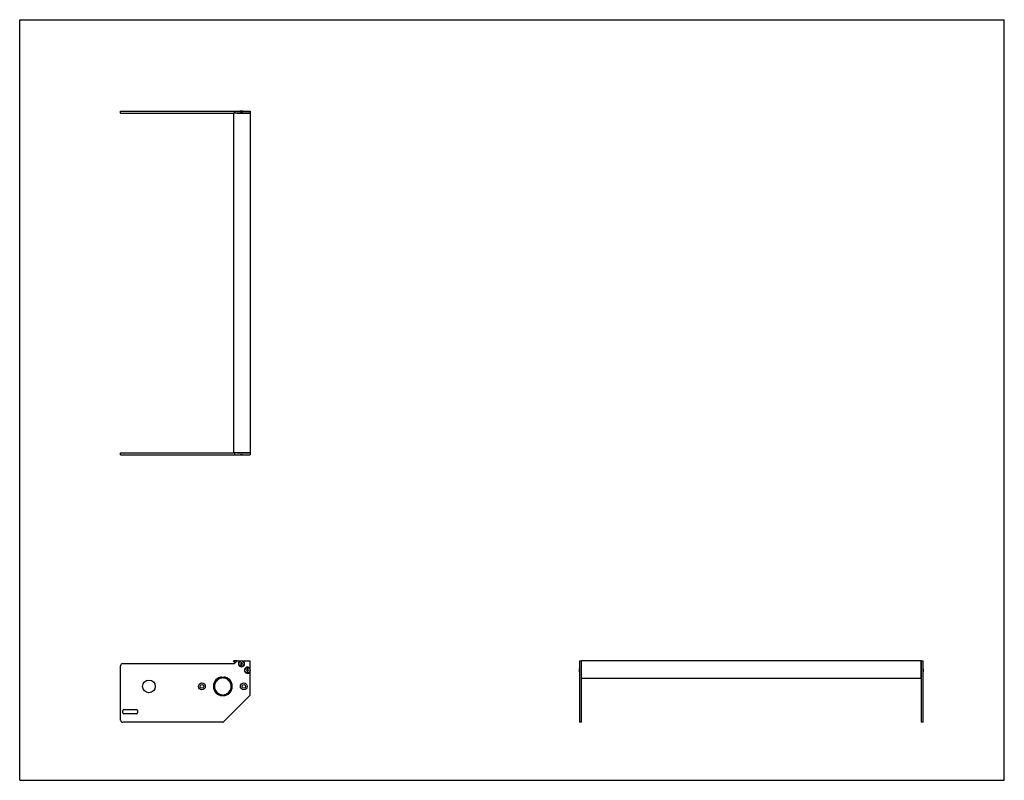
# Model space of a CAD drawing. Header units: inches. Extents: x 0 to 58.7, y 0 to 45.3.
import ezdxf

# ---------------------------------------------------------------- set-up
doc = ezdxf.new("R2010")
doc.units = ezdxf.units.IN
doc.header["$LTSCALE"] = 3.226667
doc.header["$MEASUREMENT"] = 0
doc.layers.get('0').update_dxf_attribs({"linetype": 'CONTINUOUS'})
for name, color, linetype in [('350537_1_1_BL0', 7, 'CONTINUOUS'), ('350538_1_1_BL4', 7, 'CONTINUOUS'), ('350539_20_BL3', 7, 'CONTINUOUS'), ('930410M_1_BL1', 7, 'CONTINUOUS'), ('930410M_1_BL2', 7, 'CONTINUOUS'), ('930410M_1_BL5', 7, 'CONTINUOUS'), ('930410M_1_BL6', 7, 'CONTINUOUS')]:
    doc.layers.add(name, color=color, linetype=linetype)

# ---------------------------------------------------------------- blocks, each defined once
blk = doc.blocks.new('350537_1_1_BL0', base_point=(19.745, 11.491))
at = {"layer": '350537_1_1_BL0', "color": 7, "linetype": 'CONTINUOUS'}
for p, q in [((6.015, 19.518), (12.734, 19.518)), ((6.015, 19.393), (6.015, 19.518)), ((6.015, 19.393), (13.121, 19.393)), ((12.793, 19.518), (12.793, 19.393)), ((12.945, 19.518), (13.734, 19.518)), ((13.306, 19.393), (13.734, 19.393)), ((13.734, 19.518), (13.734, 19.393)), ((12.793, 6.955), (12.945, 7.107)), ((12.967, 7.116), (13.704, 7.116)), ((13.734, 5.122), (13.734, 7.086)), ((33.351, 7.116), (33.351, 6.648)), ((33.351, 7.116), (33.476, 7.116)), ((33.476, 3.465), (33.476, 7.116)), ((6.015, 3.59), (6.015, 6.83)), ((6.14, 6.955), (12.793, 6.955)), ((33.351, 6.463), (33.351, 3.465)), ((12.074, 6.157), (12.074, 6.095)), ((12.134, 6.095), (12.134, 6.157)), ((12.074, 5.096), (12.074, 5.034)), ((12.134, 5.034), (12.134, 5.096)), ((13.697, 5.034), (12.164, 3.501)), ((6.14, 4.025), (6.14, 4.155)), ((6.2, 4.215), (6.955, 4.215)), ((7.015, 4.155), (7.015, 4.025)), ((6.955, 3.965), (6.2, 3.965)), ((12.076, 3.465), (6.14, 3.465)), ((33.476, 3.465), (33.351, 3.465))]:
    blk.add_line(p, q, dxfattribs=at)
for centre, radius in [((7.7, 5.596), 0.375), ((10.854, 5.596), 0.205), ((10.854, 5.596), 0.108), ((13.354, 5.596), 0.205), ((13.354, 5.596), 0.108)]:
    blk.add_circle(centre, radius, dxfattribs=at)
for centre, radius, start, end in [((12.967, 7.086), 0.03, 90, 135), ((13.214, 6.956), 0.185, 120.15372, 59.84628), ((13.704, 7.086), 0.03, 0, 90), ((6.14, 6.83), 0.125, 90, 180), ((13.574, 6.556), 0.185, 30.15372, 329.84628), ((12.104, 5.596), 0.562, 93.05723, 266.94277), ((12.104, 5.596), 0.5, 93.43981, 266.56019), ((12.104, 5.596), 0.562, 273.05723, 86.94277), ((12.104, 5.596), 0.5, 273.43981, 86.56019), ((13.609, 5.122), 0.125, 315, 360), ((6.2, 4.155), 0.06, 90, 180), ((6.955, 4.155), 0.06, 0, 90), ((6.14, 3.59), 0.125, 180, 270), ((6.2, 4.025), 0.06, 180, 270), ((6.955, 4.025), 0.06, 270, 360), ((12.076, 3.59), 0.125, 270, 315)]:
    blk.add_arc(centre, radius, start, end, dxfattribs=at)
for points, knots in [([(13.121, 19.393), (13.128, 19.397), (13.143, 19.403), (13.165, 19.411), (13.189, 19.417), (13.214, 19.419), (13.238, 19.417), (13.262, 19.411), (13.285, 19.403), (13.299, 19.397), (13.306, 19.393)], [0, 0, 0, 0, 0.12493, 0.249942, 0.374954, 0.5, 0.625046, 0.750058, 0.87507, 1, 1, 1, 1]), ([(33.376, 6.556), (33.376, 6.564), (33.374, 6.58), (33.369, 6.604), (33.361, 6.627), (33.354, 6.641), (33.351, 6.648)], [0, 0, 0, 0, 0.249979, 0.499993, 0.750026, 1, 1, 1, 1]), ([(33.351, 6.463), (33.354, 6.47), (33.361, 6.485), (33.369, 6.507), (33.374, 6.531), (33.376, 6.547), (33.376, 6.556)], [0, 0, 0, 0, 0.249976, 0.50001, 0.750025, 1, 1, 1, 1])]:
    blk.add_open_spline(points, degree=3, knots=knots, dxfattribs=at)
blk = doc.blocks.new('930410M_1_BL1', base_point=(23.389, 6.556))
at = {"layer": '930410M_1_BL1', "color": 7, "linetype": 'CONTINUOUS'}
for p, q in [((13.545, 6.605), (13.517, 6.556)), ((13.517, 6.556), (13.545, 6.506)), ((13.602, 6.605), (13.545, 6.605)), ((13.545, 6.506), (13.602, 6.506)), ((13.63, 6.556), (13.602, 6.605)), ((13.602, 6.506), (13.63, 6.556)), ((33.351, 6.641), (33.351, 6.47)), ((33.362, 6.489), (33.362, 6.622))]:
    blk.add_line(p, q, dxfattribs=at)
blk.add_circle((13.574, 6.556), 0.157, dxfattribs=at)
blk = doc.blocks.new('930410M_1_BL2', base_point=(13.214, 13.101))
at = {"layer": '930410M_1_BL2', "color": 7, "linetype": 'CONTINUOUS'}
for p, q in [((13.128, 19.393), (13.299, 19.393)), ((13.28, 19.405), (13.147, 19.405)), ((13.185, 7.005), (13.157, 6.956)), ((13.157, 6.956), (13.185, 6.906)), ((13.242, 7.005), (13.185, 7.005)), ((13.185, 6.906), (13.242, 6.906)), ((13.27, 6.956), (13.242, 7.005)), ((13.242, 6.906), (13.27, 6.956))]:
    blk.add_line(p, q, dxfattribs=at)
blk.add_circle((13.214, 6.956), 0.157, dxfattribs=at)
blk = doc.blocks.new('350539_20_BL3', base_point=(33.223, 22.914))
at = {"layer": '350539_20_BL3', "color": 7, "linetype": 'CONTINUOUS'}
for p, q in [((12.734, 39.754), (12.734, 19.518)), ((13.734, 39.754), (12.734, 39.754)), ((13.734, 39.754), (13.734, 19.518)), ((13.734, 19.518), (12.734, 19.518)), ((12.967, 7.116), (12.764, 7.116)), ((33.476, 6.135), (33.476, 7.116)), ((53.712, 7.116), (33.476, 7.116)), ((53.712, 6.135), (53.712, 7.116)), ((53.712, 6.075), (33.476, 6.075))]:
    blk.add_line(p, q, dxfattribs=at)
for centre, radius, start, end in [((12.764, 7.086), 0.03, 90, 246.07971), ((12.104, 5.596), 1.6, 62.20812, 66.07971)]:
    blk.add_arc(centre, radius, start, end, dxfattribs=at)
blk = doc.blocks.new('350538_1_1_BL4', base_point=(29.926, 21.672))
at = {"layer": '350538_1_1_BL4', "color": 7, "linetype": 'CONTINUOUS'}
for p, q in [((6.015, 39.754), (6.015, 39.879)), ((6.015, 39.879), (13.121, 39.879)), ((6.015, 39.754), (12.734, 39.754)), ((12.793, 39.879), (12.793, 39.754)), ((12.967, 39.754), (13.734, 39.754)), ((13.306, 39.879), (13.734, 39.879)), ((13.734, 39.879), (13.734, 39.754)), ((53.712, 7.116), (53.837, 7.116)), ((53.712, 7.116), (53.712, 3.465)), ((53.837, 6.648), (53.837, 7.116)), ((53.837, 3.465), (53.837, 6.463)), ((53.837, 3.465), (53.712, 3.465))]:
    blk.add_line(p, q, dxfattribs=at)
for points, knots in [([(13.306, 39.879), (13.299, 39.875), (13.285, 39.869), (13.262, 39.86), (13.238, 39.855), (13.214, 39.853), (13.189, 39.855), (13.165, 39.86), (13.143, 39.869), (13.128, 39.875), (13.121, 39.879)], [0, 0, 0, 0, 0.12493, 0.249942, 0.374954, 0.5, 0.625046, 0.750058, 0.87507, 1, 1, 1, 1]), ([(53.837, 6.648), (53.833, 6.641), (53.826, 6.627), (53.818, 6.604), (53.813, 6.58), (53.811, 6.564), (53.811, 6.556)], [0, 0, 0, 0, 0.249976, 0.500011, 0.750023, 1, 1, 1, 1]), ([(53.811, 6.556), (53.811, 6.547), (53.813, 6.531), (53.818, 6.507), (53.826, 6.485), (53.833, 6.47), (53.837, 6.463)], [0, 0, 0, 0, 0.249976, 0.499993, 0.750025, 1, 1, 1, 1])]:
    blk.add_open_spline(points, degree=3, knots=knots, dxfattribs=at)
blk = doc.blocks.new('930410M_1_BL5', base_point=(13.214, 39.873))
at = {"layer": '930410M_1_BL5', "color": 7, "linetype": 'CONTINUOUS'}
for p, q in [((13.299, 39.879), (13.128, 39.879)), ((13.147, 39.867), (13.28, 39.867))]:
    blk.add_line(p, q, dxfattribs=at)
blk = doc.blocks.new('930410M_1_BL6', base_point=(53.831, 6.555))
at = {"layer": '930410M_1_BL6', "color": 7, "linetype": 'CONTINUOUS'}
for p, q in [((53.825, 6.622), (53.825, 6.489)), ((53.837, 6.47), (53.837, 6.641))]:
    blk.add_line(p, q, dxfattribs=at)

msp = doc.modelspace()

# ---------------------------------------------------------------- linework, layer by layer
at = {"color": 7, "linetype": 'CONTINUOUS'}
for p, q in [((0, 0), (0, 45.333)), ((0, 45.333), (58.667, 45.333)), ((58.667, 0), (58.667, 45.333)), ((0, 0), (58.667, 0))]:
    msp.add_line(p, q, dxfattribs=at)

# ---------------------------------------------------------------- block references
at = {"layer": '350537_1_1_BL0'}
msp.add_blockref('350537_1_1_BL0', (19.745, 11.491), dxfattribs=at)
at = {"layer": '350538_1_1_BL4'}
msp.add_blockref('350538_1_1_BL4', (29.926, 21.672), dxfattribs=at)
at = {"layer": '350539_20_BL3'}
msp.add_blockref('350539_20_BL3', (33.223, 22.914), dxfattribs=at)
at = {"layer": '930410M_1_BL1'}
msp.add_blockref('930410M_1_BL1', (23.389, 6.556), dxfattribs=at)
at = {"layer": '930410M_1_BL2'}
msp.add_blockref('930410M_1_BL2', (13.214, 13.101), dxfattribs=at)
at = {"layer": '930410M_1_BL5'}
msp.add_blockref('930410M_1_BL5', (13.214, 39.873), dxfattribs=at)
at = {"layer": '930410M_1_BL6'}
msp.add_blockref('930410M_1_BL6', (53.831, 6.555), dxfattribs=at)

doc.saveas('drawing.dxf')
